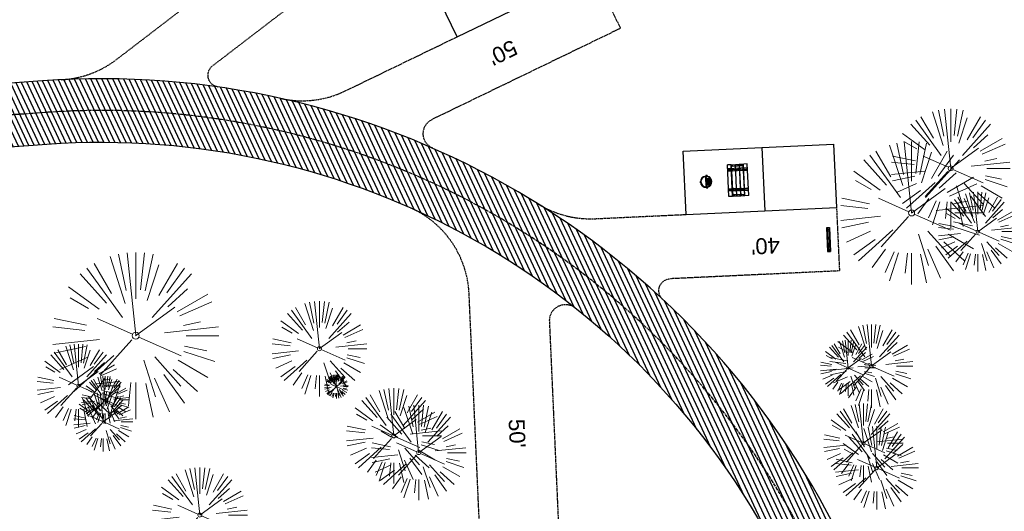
# Model space of a CAD drawing. Header units: feet. Extents: x 1134296 to 1140710, y 647902 to 649877.
# Tile 26 of 42: x 1134716 to 1134965, y 648908 to 649032. Entities that reach past the tile are written whole.
import ezdxf

# ---------------------------------------------------------------- set-up
doc = ezdxf.new("R2010")
doc.units = ezdxf.units.FT
doc.header["$MEASUREMENT"] = 0
doc.linetypes.add('CENTER2', pattern=[1.125, 0.75, -0.125, 0.125, -0.125])
doc.linetypes.add('RAD', pattern=[0.13, 0.08, -0.05])
doc.layers.add('-ANGLE-IRON', color=8, linetype='Continuous', lineweight=25)
doc.layers.add('V-SITE-VEGE', color=8, linetype='Continuous', lineweight=18)
for name, color, linetype in [('-BOLTS-LAGS-SCREWS', 7, 'Continuous'), ('-CONCRETE', 9, 'Continuous'), ('-HARDWARE', 7, 'Continuous'), ('-TIMBER', 6, 'Continuous'), ('C-CAMPSITE-PADS', 6, 'Continuous'), ('C-PRKG-ASPH', 5, 'Continuous'), ('C-PRKG-WHEL-STOP', 5, 'Continuous'), ('C-ROAD-ASPHALT', 1, 'Continuous'), ('C-ROAD-CNTR', 1, 'CENTER2'), ('C-ROAD-GRVL', 1, 'RAD'), ('G-TEXT-ST02', 2, 'Continuous'), ('G-XREF', 7, 'Continuous')]:
    doc.layers.add(name, color=color, linetype=linetype)
doc.styles.add('Arial', font='arial.ttf', dxfattribs={"height": 180})
pattern_1 = [(115, (0, 0), (-1.132884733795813, -0.5282728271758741), [])]

# ---------------------------------------------------------------- blocks, each defined once
blk = doc.blocks.new('V-SITE-VEGE-Coniferious Tree 2')
at = {"color": 0, "linetype": 'ByBlock'}
for p, q in [((-0.06264093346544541, 0.1926377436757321), (-0.1545378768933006, 0.4755369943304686)), ((-0.0574950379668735, 0.2703678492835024), (-0.1039851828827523, 0.4890788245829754)), ((-0.0003172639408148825, 0.0025937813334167), (-0.05229705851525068, 0.4972664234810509)), ((-3.601054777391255e-05, 0.2219193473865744), (-3.601054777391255e-05, 0.5000060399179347)), ((0.02890183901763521, 0.2753366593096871), (0.05222503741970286, 0.4972664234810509)), ((0.0571938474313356, 0.2692740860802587), (0.1039131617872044, 0.4890788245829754)), ((-0.1460065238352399, 0.2528363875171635), (-0.2500390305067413, 0.4330260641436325)), ((0.06850648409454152, 0.2109817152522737), (0.1382469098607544, 0.425630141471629)), ((0.139142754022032, 0.2410654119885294), (0.2499670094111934, 0.4330260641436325)), ((-0.1756943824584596, 0.1950752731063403), (-0.3346129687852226, 0.3715878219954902)), ((-0.07913071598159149, 0.1088658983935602), (-0.2939353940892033, 0.4045257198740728)), ((0.09777767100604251, 0.108636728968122), (0.3345409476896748, 0.3715878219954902)), ((0.1868724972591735, 0.2572635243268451), (0.2938633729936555, 0.4045257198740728)), ((-0.2201011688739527, 0.1598873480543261), (-0.4045617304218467, 0.2938993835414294)), ((0.1919663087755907, 0.1728666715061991), (0.3115823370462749, 0.2805763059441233)), ((0.2487690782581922, 0.143647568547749), (0.4329900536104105, 0.2500030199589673)), ((-0.2844040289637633, 0.1641894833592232), (-0.393144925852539, 0.2269610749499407)), ((0.2658942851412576, 0.1183972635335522), (0.4567507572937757, 0.2033670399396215)), ((-0.0009318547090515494, -0.0006770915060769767), (0.2349564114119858, 0.1707208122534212)), ((-0.2961437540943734, 0.06292784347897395), (-0.4891148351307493, 0.1039491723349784)), ((-0.01992166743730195, 0.008854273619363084), (-0.2318825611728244, 0.1032199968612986)), ((0.2872695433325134, 0.06106323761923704), (0.3884790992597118, 0.08257391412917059)), ((-0.3060292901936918, 0.03215663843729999), (-0.4973024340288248, 0.05226104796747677)), ((0.173080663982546, 0.01818771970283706), (0.497230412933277, 0.05226104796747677)), ((0.3024988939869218, 0), (0.4999700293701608, 0)), ((-0.2182782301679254, -0.02292736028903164), (-0.4973024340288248, -0.05226104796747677)), ((-0.02300503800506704, -0.02554197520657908), (-0.2137781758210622, -0.2373882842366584)), ((0.01849546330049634, -0.008260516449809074), (0.2719985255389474, -0.1211160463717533)), ((-0.302185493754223, -0.0642195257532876), (-0.4891148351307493, -0.1039491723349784)), ((0.2891445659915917, -0.09395946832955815), (0.4755009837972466, -0.1545018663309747)), ((0.2936342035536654, -0.06241742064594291), (0.4274066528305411, -0.09084484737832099)), ((-0.2881436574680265, -0.1282723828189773), (-0.4568227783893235, -0.2033670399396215)), ((-0.1320480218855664, -0.1188660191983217), (-0.3716238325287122, -0.3345769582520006)), ((0.04781873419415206, -0.1473038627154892), (0.1192466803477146, -0.3671294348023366)), ((0.1143820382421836, -0.1271057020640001), (0.2718110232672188, -0.301920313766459)), ((0.2555295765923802, -0.1475434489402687), (0.4329900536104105, -0.2500030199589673)), ((-0.254528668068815, -0.1848980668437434), (-0.4045617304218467, -0.2938993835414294)), ((0.1688618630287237, -0.2324611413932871), (0.2938633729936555, -0.4045257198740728)), ((0.2253521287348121, -0.2029399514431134), (0.3715518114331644, -0.3345769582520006)), ((-0.1842986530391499, -0.2536176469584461), (-0.2766747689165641, -0.3807650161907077)), ((-0.1213812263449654, -0.2725449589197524), (-0.1855903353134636, -0.4167758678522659)), ((-0.09098502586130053, -0.2799408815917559), (-0.1545378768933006, -0.4755369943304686)), ((-0.02966136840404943, -0.2817638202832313), (-0.04434904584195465, -0.4216092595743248)), ((-3.601054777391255e-05, -0.2817638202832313), (-3.601054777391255e-05, -0.5000060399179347)), ((0.06104806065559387, -0.2873055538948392), (0.1039131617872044, -0.4890788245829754)), ((0.1131111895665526, -0.2541280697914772), (0.2033310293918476, -0.4567867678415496))]:
    blk.add_line(p, q, dxfattribs=at)
blk.add_circle((-3.601054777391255e-05, 0), 0.02083358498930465)
blk = doc.blocks.new('C_XBASE-PACTOLA_02403811')
at = {"layer": 'V-SITE-VEGE'}
for p, xscale, yscale, zscale in [((1134951.262, 648994.503), 29.99963760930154, 29.99963760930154, 29.99963760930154), ((1134941.401, 648983.262), 35.99956513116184, 35.99956513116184, 35.99956513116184), ((1134958.084, 648978.557), 19.99975840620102, 19.99975840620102, 19.99975840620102), ((1134745.629, 648952.338), 41.99949265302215, 41.99949265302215, 41.99949265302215), ((1134931.241, 648944.698), 20.99974632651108, 20.99974632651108, 20.99974632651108), ((1134731.211, 648939.725), 20.99974632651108, 20.99974632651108, 20.99974632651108), ((1134925.373, 648944.211), 13.99983088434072, 13.99983088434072, 13.99983088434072), ((1134737.43, 648930.637), 14.99981880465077, 14.99981880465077, 14.99981880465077), ((1134929.228, 648925.236), 19.99975840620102, 19.99975840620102, 19.99975840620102), ((1134932.598, 648919.005), 20.99974632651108, 20.99974632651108, 20.99974632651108)]:
    blk.add_blockref('V-SITE-VEGE-Coniferious Tree 2', p, dxfattribs=dict(at, xscale=xscale, yscale=yscale, zscale=zscale))
at = {"layer": 'V-SITE-VEGE', "rotation": 8.537736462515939e-07}
for p, xscale, yscale, zscale in [((1134791.964, 648949.047), 23.99971008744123, 23.99971008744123, 23.99971008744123), ((1134737.944, 648936.155), 11.99985504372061, 11.99985504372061, 11.99985504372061), ((1134796.26, 648939.506), 5.999927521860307, 5.999927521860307, 5.999927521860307), ((1134810.744, 648927.083), 23.99971008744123, 23.99971008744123, 23.99971008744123), ((1134817.023, 648922.862), 23.99971008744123, 23.99971008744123, 23.99971008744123), ((1134761.808, 648907.13), 23.99971008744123, 23.99971008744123, 23.99971008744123)]:
    blk.add_blockref('V-SITE-VEGE-Coniferious Tree 2', p, dxfattribs=dict(at, xscale=xscale, yscale=yscale, zscale=zscale))
blk = doc.blocks.new('Wheel_Stop')
for points in [[(-36, 6.75), (36, 6.75)], [(-36, -2.25), (-36, 6.75)], [(-35.625, 4.5), (-36, 6.75)], [(-35.625, 0), (-36, -2.25)], [(-35.955, 6.48), (35.955, 6.48)], [(-35.625, 4.5), (-35.625, 0)], [(-35.625, 4.5), (35.625, 4.5)], [(-35.625, 0), (35.625, 0)], [(35.625, 4.5), (36, 6.75)], [(35.625, 4.5), (35.625, 0)], [(35.625, 0), (36, -2.25)], [(36, -2.25), (36, 6.75)], [(-36, -2.25), (36, -2.25)], [(-35.955, -1.98), (35.955, -1.98)]]:
    blk.add_lwpolyline(points)
for centre in [(-30, 2.25), (30, 2.25)]:
    blk.add_circle(centre, 0.5)
blk = doc.blocks.new('10FT_Precast Table')
at = {"layer": '-ANGLE-IRON'}
for p, q in [((-43.49999999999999, 15.25000002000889), (-46.49999999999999, 15.25000002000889)), ((-46.49999999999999, 15.25000002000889), (-46.49999999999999, -15.25000001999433)), ((-43.49999999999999, -15.25000001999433), (-43.49999999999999, 15.25000002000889)), ((-28.53399626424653, 21.12499979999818), (-28.53399626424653, 27.62500020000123)), ((-28.53399626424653, 27.62500020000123), (-24.53403626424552, 27.62500020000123)), ((-24.53403626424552, 21.12499979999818), (-28.53399626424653, 21.12499979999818)), ((-25.53399626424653, 15.25000002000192), (-28.53399626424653, 15.25000002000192)), ((-28.53399626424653, 15.25000002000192), (-28.53399626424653, -15.2500000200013)), ((-25.53399626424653, -15.2500000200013), (-25.53399626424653, 15.25000002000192)), ((-24.53403626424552, 27.62500020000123), (-24.53403626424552, 21.12499979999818)), ((28.46604333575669, 21.12499979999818), (28.46604333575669, 27.62500020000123)), ((28.46604333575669, 27.62500020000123), (32.4660033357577, 27.62500020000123)), ((32.4660033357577, 21.12499979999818), (28.46604333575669, 21.12499979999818)), ((32.4660033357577, 15.25000002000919), (29.4660033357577, 15.25000002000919)), ((29.4660033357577, 15.25000002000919), (29.4660033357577, -15.25000001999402)), ((32.4660033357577, 27.62500020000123), (32.4660033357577, 21.12499979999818)), ((32.4660033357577, -15.25000001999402), (32.4660033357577, 15.25000002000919)), ((46.50000000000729, 15.25000002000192), (43.50000000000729, 15.25000002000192)), ((43.50000000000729, 15.25000002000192), (43.50000000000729, -15.2500000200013)), ((46.50000000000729, -15.2500000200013), (46.50000000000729, 15.25000002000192)), ((-46.49999999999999, -15.25000001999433), (-43.49999999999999, -15.25000001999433)), ((-28.53399626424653, -15.2500000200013), (-25.53399626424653, -15.2500000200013)), ((-28.53399626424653, -27.62500019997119), (-28.53399626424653, -21.12499979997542)), ((-28.53399626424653, -21.12499979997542), (-24.53403626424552, -21.12499979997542)), ((-24.53403626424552, -27.62500019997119), (-28.53399626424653, -27.62500019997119)), ((-24.53403626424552, -21.12499979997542), (-24.53403626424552, -27.62500019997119)), ((28.46604333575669, -27.62500019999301), (28.46604333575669, -21.12499979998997)), ((28.46604333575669, -21.12499979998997), (32.4660033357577, -21.12499979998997)), ((32.4660033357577, -27.62500019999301), (28.46604333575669, -27.62500019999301)), ((29.4660033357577, -15.25000001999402), (32.4660033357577, -15.25000001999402)), ((32.4660033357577, -21.12499979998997), (32.4660033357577, -27.62500019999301)), ((43.50000000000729, -15.2500000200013), (46.50000000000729, -15.2500000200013))]:
    blk.add_line(p, q, dxfattribs=at)
at = {"layer": '-BOLTS-LAGS-SCREWS'}
for centre in [(-44.99999999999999, 14.25000402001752), (-44.99999999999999, 8.750004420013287), (-44.99999999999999, 2.750004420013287), (-27.03399626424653, 14.25000402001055), (-27.03399626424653, 8.750004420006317), (-27.03399626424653, 2.750004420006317), (-26.53401626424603, 26.12500020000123), (-26.53401626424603, 22.62499979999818), (30.46602333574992, 26.12500020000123), (30.46602333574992, 22.62499979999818), (30.9660033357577, 14.25000402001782), (30.9660033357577, 8.750004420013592), (30.9660033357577, 2.750004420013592), (45.00000000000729, 14.25000402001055), (45.00000000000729, 8.750004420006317), (45.00000000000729, 2.750004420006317), (-44.99999999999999, -2.750004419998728), (-44.99999999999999, -8.750004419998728), (-44.99999999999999, -14.25000402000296), (-27.03399626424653, -2.750004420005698), (-27.03399626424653, -8.750004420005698), (-27.03399626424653, -14.25000402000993), (-26.53401626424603, -22.62499979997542), (-26.53401626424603, -26.12500019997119), (30.46602333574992, -22.62499979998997), (30.46602333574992, -26.12500019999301), (30.9660033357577, -2.750004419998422), (30.9660033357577, -8.750004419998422), (30.9660033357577, -14.25000401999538), (45.00000000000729, -2.750004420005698), (45.00000000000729, -8.750004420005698), (45.00000000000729, -14.25000402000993)]:
    blk.add_circle(centre, 0.15625000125, dxfattribs=at)
at = {"layer": '-CONCRETE'}
for p, q in [((-32.03399630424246, -29.99999999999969), (-32.03399630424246, 30.00000000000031)), ((-28.53399626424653, 29.99999999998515), (-28.53399626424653, 27.62500020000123)), ((32.4660033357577, 29.99999999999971), (32.4660033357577, 27.62500020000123)), ((35.96600337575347, -29.99999999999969), (35.96600337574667, 30.00000000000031)), ((-28.53399626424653, -27.12499979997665), (-28.53399626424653, 27.12499979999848)), ((32.4660033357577, -27.1249997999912), (32.4660033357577, 27.12499979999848)), ((-28.53399626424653, -29.99999999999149), (-28.53399626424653, -27.62500019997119)), ((32.4660033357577, -27.62500019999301), (32.4660033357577, -29.99999999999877))]:
    blk.add_line(p, q, dxfattribs=at)
at = {"layer": '-TIMBER'}
for p, q in [((-47.99999999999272, 18.7499999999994), (-47.99999999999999, 29.99999999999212)), ((-47.99999999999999, 29.99999999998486), (48, 29.9999999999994)), ((48.00000000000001, 18.75000000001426), (48.00000000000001, 29.99999999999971)), ((-47.99999999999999, 18.74999999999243), (48, 18.74999999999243)), ((-47.99999999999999, 5.875002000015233), (-47.99999999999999, 17.12500200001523)), ((-47.99999999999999, 17.12500200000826), (47.99999999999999, 17.12500200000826)), ((-47.99999999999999, 5.875002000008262), (47.99999999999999, 5.875002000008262)), ((-47.99999999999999, -5.625002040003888), (-47.99999999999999, 5.625002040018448)), ((-47.99999999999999, 5.625002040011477), (47.99999999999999, 5.625002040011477)), ((48.00000000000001, 17.12500200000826), (48.00000000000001, 5.875002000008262)), ((48.00000000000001, 5.625002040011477), (48.00000000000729, -5.625002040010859)), ((47.99999999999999, -5.625002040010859), (-47.99999999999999, -5.625002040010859)), ((-47.99999999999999, -17.1250019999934), (-47.99999999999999, -5.875002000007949)), ((47.99999999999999, -5.875002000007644), (-47.99999999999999, -5.875002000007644)), ((47.99999999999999, -17.12500200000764), (-47.99999999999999, -17.12500200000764)), ((-47.99999999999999, -29.99999999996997), (-47.99999999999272, -18.74999999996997)), ((-47.99999999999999, -18.74999999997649), (48, -18.74999999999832)), ((48.00000000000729, -5.875002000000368), (48.00000000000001, -17.12500200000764)), ((48.00000000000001, -29.99999999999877), (48.00000000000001, -18.74999999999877)), ((-47.99999999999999, -29.99999999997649), (48.00000000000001, -29.99999999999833))]:
    blk.add_line(p, q, dxfattribs=at)
blk = doc.blocks.new('*X1295')
at = {"color": 0}
for p, q in [((146.0622026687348, 353.5980429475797), (146.1426743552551, 353.6785146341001)), ((146.0622026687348, 352.8909361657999), (146.8122026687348, 353.6409361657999)), ((146.0622026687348, 352.5373827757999), (146.8122026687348, 353.2873827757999)), ((146.0622026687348, 351.8302759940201), (146.8122026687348, 352.5802759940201)), ((146.0622026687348, 351.4767226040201), (146.8122026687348, 352.2267226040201)), ((146.0622026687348, 350.7696158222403), (146.8122026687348, 351.5196158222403)), ((146.3246548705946, 350.6785146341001), (146.8122026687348, 351.1660624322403))]:
    blk.add_line(p, q, dxfattribs=at)
blk = doc.blocks.new('Pilot Rocks FS-30_18_PA')
at = {"layer": '-HARDWARE'}
for p, q in [((-8.817777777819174, 0.04421580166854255), (-17.86666666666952, 0.04421580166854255)), ((-17.86666666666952, 0.04421580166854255), (-12.77892653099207, 0.04421580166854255)), ((-10.20000000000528, 0.04421580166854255), (10.19999999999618, 0.04421580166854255)), ((8.817777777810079, 0.04421580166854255), (17.86666666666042, 0.04421580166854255)), ((12.77892653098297, 0.04421580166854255), (17.86666666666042, 0.04421580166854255)), ((-18.93333333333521, -4.555784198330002), (-18.93333333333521, -1.355784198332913)), ((-18.93333333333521, -1.355784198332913), (-18.86666666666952, -1.355784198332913)), ((-18.86666666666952, -1.355784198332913), (-18.86666666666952, -0.9557841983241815)), ((-18.86666666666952, -1.355784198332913), (-18.86666666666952, -0.9557841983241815)), ((-18.20000000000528, -1.355784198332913), (-18.20000000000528, -0.9557841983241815)), ((-18.20000000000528, -0.9557841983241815), (-18.20000000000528, -1.355784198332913)), ((-18.20000000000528, -1.355784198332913), (-18.13333333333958, -1.355784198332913)), ((-18.13333333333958, -1.355784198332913), (-18.13333333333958, -4.555784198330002)), ((-8.817777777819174, -0.6224508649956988), (-17.86666666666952, -0.6224508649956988)), ((-13.33940419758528, -0.6224508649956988), (-17.86666666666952, -0.6224508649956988)), ((-10.20000000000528, -0.6224508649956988), (10.19999999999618, -0.6224508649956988)), ((-10.20000000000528, -0.6224508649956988), (-10.20000000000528, -11.31238912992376)), ((-10.20000000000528, -11.31238912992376), (-10.20000000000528, -14.84572246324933)), ((-10.20000000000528, -13.68324198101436), (-10.20000000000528, -14.84572246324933)), ((-9.533333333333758, -0.6224508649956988), (-9.533333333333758, -11.31238912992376)), ((-9.533333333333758, -11.31238912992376), (-9.533333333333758, -14.84572246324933)), ((-9.533333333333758, -11.64572246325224), (9.533333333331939, -11.64572246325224)), ((-9.533333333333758, -12.31238912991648), (9.533333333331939, -12.31238912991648)), ((-9.533333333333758, -14.84572246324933), (-9.533333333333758, -14.47618734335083)), ((-8.817777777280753, -0.6224508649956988), (-8.817777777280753, -11.64572246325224)), ((-8.284444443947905, -0.6224508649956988), (-8.284444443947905, -11.64572246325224)), ((-7.502222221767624, -0.6224508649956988), (-7.502222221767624, -11.64572246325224)), ((-6.9688888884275, -0.6224508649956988), (-6.9688888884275, -11.64572246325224)), ((-6.18666666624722, -0.6224508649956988), (-6.18666666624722, -11.64572246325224)), ((-5.653333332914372, -0.6224508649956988), (-5.653333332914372, -11.64572246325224)), ((-4.871111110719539, -0.6224508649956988), (-4.871111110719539, -11.64572246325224)), ((-4.337777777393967, -0.6224508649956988), (-4.337777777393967, -11.64572246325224)), ((-3.555555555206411, -0.6224508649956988), (-3.555555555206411, -11.64572246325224)), ((-3.022222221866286, -0.6224508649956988), (-3.022222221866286, -11.64572246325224)), ((-2.23999999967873, -0.6224508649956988), (-2.23999999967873, -11.64572246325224)), ((-1.706666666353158, -0.6224508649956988), (-1.706666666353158, -11.64572246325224)), ((-0.9244444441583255, -0.6224508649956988), (-0.9244444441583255, -11.64572246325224)), ((-0.3911111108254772, -0.6224508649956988), (-0.3911111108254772, -11.64572246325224)), ((0.3911111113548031, -0.6224508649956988), (0.3911111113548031, -11.64572246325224)), ((0.9244444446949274, -0.6224508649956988), (0.9244444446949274, -11.64572246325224)), ((1.706666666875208, -0.6224508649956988), (1.706666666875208, -11.64572246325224)), ((2.240000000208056, -0.6224508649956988), (2.240000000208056, -11.64572246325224)), ((3.022222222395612, -0.6224508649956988), (3.022222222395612, -11.64572246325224)), ((3.555555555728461, -0.6224508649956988), (3.555555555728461, -11.64572246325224)), ((4.337777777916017, -0.6224508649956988), (4.337777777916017, -11.64572246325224)), ((4.871111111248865, -0.6224508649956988), (4.871111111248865, -11.64572246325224)), ((5.653333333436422, -0.6224508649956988), (5.653333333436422, -11.64572246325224)), ((6.18666666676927, -0.6224508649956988), (6.18666666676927, -11.64572246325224)), ((6.968888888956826, -0.6224508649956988), (6.968888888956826, -11.64572246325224)), ((7.502222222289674, -0.6224508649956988), (7.502222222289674, -11.64572246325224)), ((8.28444444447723, -0.6224508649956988), (8.28444444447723, -11.64572246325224)), ((8.817777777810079, -0.6224508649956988), (8.817777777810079, -11.64572246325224)), ((17.86666666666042, -0.6224508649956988), (8.817777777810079, -0.6224508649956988)), ((9.533333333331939, -0.6224508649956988), (9.533333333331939, -11.31238912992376)), ((9.533333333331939, -11.31238912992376), (9.533333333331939, -14.84572246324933)), ((9.533333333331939, -14.47618734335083), (9.533333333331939, -14.84572246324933)), ((10.19999999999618, -0.6224508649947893), (10.19999999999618, -11.31238912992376)), ((10.19999999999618, -11.31238912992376), (10.19999999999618, -14.84572246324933)), ((10.19999999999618, -14.84572246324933), (10.19999999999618, -13.68324198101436)), ((18.13333333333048, -4.555784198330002), (18.13333333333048, -1.355784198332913)), ((18.13333333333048, -1.355784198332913), (18.19999999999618, -1.355784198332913)), ((18.93333333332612, -4.555784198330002), (18.13333333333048, -4.555784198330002)), ((18.19999999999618, -1.355784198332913), (18.19999999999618, -0.9557841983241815)), ((18.19999999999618, -1.355784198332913), (18.19999999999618, -0.9557841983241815)), ((18.86666666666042, -1.355784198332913), (18.86666666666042, -0.9557841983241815)), ((18.86666666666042, -0.9557841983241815), (18.86666666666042, -1.355784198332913)), ((18.86666666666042, -1.355784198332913), (18.93333333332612, -1.355784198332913)), ((18.93333333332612, -1.355784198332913), (18.93333333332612, -4.555784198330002))]:
    blk.add_line(p, q, dxfattribs=at)
at = {"layer": '-HARDWARE', "flags": 128}
for points in [[(0.04426932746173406, 18.18944163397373, 1), (-0.6223972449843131, 18.18908719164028), (-0.6206959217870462, 14.98908764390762, 1), (0.04597065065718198, 14.98944208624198), (0.04426932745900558, 18.18944163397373)], [(-11.77825193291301, -8.933957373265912, -1), (-11.29140720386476, -9.3893985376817), (-13.47752479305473, -11.72625323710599, -1), (-13.96436952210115, -11.27081207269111), (-11.77825193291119, -8.93395737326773)], [(11.77825193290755, -8.933957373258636, 1), (11.29140720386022, -9.389398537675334), (13.47752479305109, -11.72625323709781, 1), (13.96436952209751, -11.27081207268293), (11.77825193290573, -8.933957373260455)]]:
    blk.add_lwpolyline(points, format="xyb", dxfattribs=at)
at = {"layer": '-HARDWARE'}
for points in [[(-18.93333333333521, -4.555784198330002), (-18.93333333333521, -1.355784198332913), (-18.13333333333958, -1.355784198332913), (-18.13333333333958, -4.555784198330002)], [(-7.502222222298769, -11.64572246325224), (-8.28444444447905, -11.64572246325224), (-8.28444444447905, -0.6224508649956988), (-7.502222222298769, -0.6224508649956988)], [(-6.186666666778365, -11.64572246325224), (-6.968888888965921, -11.64572246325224), (-6.968888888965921, -0.6224508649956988), (-6.186666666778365, -0.6224508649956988)], [(-4.87111111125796, -11.64572246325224), (-5.653333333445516, -11.64572246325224), (-5.653333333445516, -0.6224508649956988), (-4.87111111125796, -0.6224508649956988)], [(-3.555555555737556, -11.64572246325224), (-4.337777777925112, -11.64572246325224), (-4.337777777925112, -0.6224508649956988), (-3.555555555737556, -0.6224508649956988)], [(-2.240000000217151, -11.64572246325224), (-3.022222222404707, -11.64572246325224), (-3.022222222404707, -0.6224508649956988), (-2.240000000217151, -0.6224508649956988)], [(-0.9244444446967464, -11.64572246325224), (-1.706666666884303, -11.64572246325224), (-1.706666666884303, -0.6224508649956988), (-0.9244444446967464, -0.6224508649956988)], [(-0.3911111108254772, -11.64572246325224), (0.3911111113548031, -11.64572246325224), (0.3911111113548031, -0.6224508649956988), (-0.3911111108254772, -0.6224508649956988)], [(0.9244444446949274, -11.64572246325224), (1.706666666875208, -11.64572246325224), (1.706666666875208, -0.6224508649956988), (0.9244444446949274, -0.6224508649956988)], [(2.240000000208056, -11.64572246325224), (3.022222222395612, -11.64572246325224), (3.022222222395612, -0.6224508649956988), (2.240000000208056, -0.6224508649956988)], [(3.555555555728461, -11.64572246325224), (4.337777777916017, -11.64572246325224), (4.337777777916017, -0.6224508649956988), (3.555555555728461, -0.6224508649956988)], [(4.871111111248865, -11.64572246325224), (5.653333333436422, -11.64572246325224), (5.653333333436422, -0.6224508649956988), (4.871111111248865, -0.6224508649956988)], [(6.18666666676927, -11.64572246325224), (6.968888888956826, -11.64572246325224), (6.968888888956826, -0.6224508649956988), (6.18666666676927, -0.6224508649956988)], [(7.502222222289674, -11.64572246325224), (8.28444444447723, -11.64572246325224), (8.28444444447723, -0.6224508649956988), (7.502222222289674, -0.6224508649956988)], [(18.93333333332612, -4.555784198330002), (18.93333333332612, -1.355784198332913), (18.13333333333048, -1.355784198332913), (18.13333333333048, -4.555784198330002)]]:
    blk.add_lwpolyline(points, close=True, dxfattribs=at)
for centre, radius, start, end in [((-17.86666666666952, -0.9557841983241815), 1, 90, 180), ((-17.86666666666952, -0.9557841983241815), 1, 90, 180), ((0, 9.094947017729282e-13), 17.06666666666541, 0.1484403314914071, 179.8515596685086), ((0, 0), 15.73333333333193, 0.1610200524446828, 179.8389799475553), ((17.86666666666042, -0.9557841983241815), 1, 0, 90), ((17.86666666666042, -0.9557841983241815), 1, 0, 90), ((-17.86666666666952, -0.9557841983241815), 0.3333333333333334, 90, 180), ((-17.86666666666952, -0.9557841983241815), 0.3333333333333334, 90, 180), ((0, 9.094947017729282e-13), 17.06666666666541, 182.0901397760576, 220.7490543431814), ((0, 0), 15.73333333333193, 182.2673591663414, 220.2247561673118), ((-9.094947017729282e-13, 1.818989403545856e-12), 17.06666666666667, 220.7490543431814, 233.2977773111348), ((-9.094947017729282e-13, 1.818989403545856e-12), 15.73333333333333, 220.2247561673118, 229.5860659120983), ((-9.866666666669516, -11.64572246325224), 0.3333333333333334, 0, 180), ((-9.866666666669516, -14.84572246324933), 0.3333333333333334, 180, 0), ((-9.866666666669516, -14.84572246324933), 0.3333333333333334, 180, 0), ((-9.094947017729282e-13, 1.818989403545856e-12), 15.73333333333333, 232.7040475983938, 307.2959524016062), ((-9.094947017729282e-13, 1.818989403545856e-12), 17.06666666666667, 236.0413981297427, 303.9586018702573), ((9.866666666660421, -11.64572246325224), 0.3333333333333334, 0, 180), ((9.866666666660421, -14.84572246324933), 0.3333333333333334, 180, 0), ((9.866666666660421, -14.84572246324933), 0.3333333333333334, 180, 0), ((-9.094947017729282e-13, 1.818989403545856e-12), 15.73333333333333, 310.4139340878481, 319.7752438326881), ((-6.821210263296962e-11, 6.548361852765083e-11), 17.06666666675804, 306.7022226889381, 319.2509456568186), ((0, 0), 15.73333333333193, 319.7752438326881, 357.7326408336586), ((0, 9.094947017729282e-13), 17.06666666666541, 319.2509456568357, 357.9098602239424), ((17.86666666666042, -0.9557841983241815), 0.3333333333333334, 0, 90), ((17.86666666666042, -0.9557841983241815), 0.3333333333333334, 0, 90)]:
    blk.add_arc(centre, radius, start, end, dxfattribs=at)
at = {"layer": '-HARDWARE', "rotation": 180}
for p, xscale, yscale, zscale in [((137.6663495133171, 372.583162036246), 1.066666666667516, 1.066666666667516, 1.066666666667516), ((-137.6663495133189, 372.583162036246), -1.066666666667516, 1.066666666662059, 1.066666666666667)]:
    blk.add_blockref('*X1295', p, dxfattribs=dict(at, xscale=xscale, yscale=yscale, zscale=zscale))
blk = doc.blocks.new('C_PBASE-PACTOLA_02403811')
at = {"layer": 'C-CAMPSITE-PADS'}
for points in [[(1134826.751884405, 649027.6686418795), (1134819.791480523, 649042.0753340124), (1134854.007374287, 649058.6062932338), (1134860.967778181, 649044.1996010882)], [(1134826.751884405, 649027.6686418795), (1134860.967778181, 649044.1996010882)], [(1134884.48543191, 648982.8895262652), (1134883.742906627, 648998.8722874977), (1134921.701964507, 649000.6357850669), (1134922.444489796, 648984.6530238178)], [(1134884.485431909, 648982.8895262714), (1134922.444489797, 648984.6530238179)]]:
    blk.add_lwpolyline(points, dxfattribs=at)
at = {"layer": 'C-ROAD-ASPHALT'}
for points in [[(1134609.502741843, 649004.1715281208, -0.08481675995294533), (1134717.918854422, 649151.0643979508), (1134791.743864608, 649222.0439889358, -0.04164346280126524), (1134816.518779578, 649242.1816391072), (1134837.543218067, 649256.5428028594, -0.2654684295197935), (1134923.566161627, 649263.4658695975), (1134945.862647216, 649253.0055803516, -0.03670103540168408), (1135008.742528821, 649217.6654234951), (1135070.901654, 649176.4593855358, -0.3025232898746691), (1135097.532652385, 649113.0929439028), (1135091.831089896, 649083.3959326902, -0.0492726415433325), (1135086.690765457, 649066.0532714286), (1135029.43531187, 648925.4119419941, -0.009218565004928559), (1135022.286728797, 648908.7392420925), (1134970.105907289, 648792.9779079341, 0.09466954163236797), (1134957.786175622, 648834.7349342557), (1134921.92741579, 648904.3472810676, 0.300313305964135), (1134722.086161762, 649016.5601342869), (1134632.500993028, 649010.1122188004, 0.09071439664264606)], [(1134633.649625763, 648994.1535019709), (1134723.234794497, 649000.6014174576, -0.3003133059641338), (1134907.703644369, 648897.0203221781), (1134943.5624042, 648827.4079753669, -0.2429416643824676), (1134943.472635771, 648735.6471404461, -0.01448214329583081), (1134938.281078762, 648725.8872446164), (1134902.771388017, 648660.9021647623, -0.1112368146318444), (1134861.541195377, 648614.0501326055), (1134757.483908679, 648538.5664206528, 0.1783965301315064), (1134706.299016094, 648462.144128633, -0.4786295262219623), (1134656.994557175, 648438.877100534, -0.1281532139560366), (1134626.710174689, 648464.732186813), (1134623.062749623, 648469.9579645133, -0.1042089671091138), (1134584.046954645, 648561.8052956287), (1134566.403948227, 648651.5934078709, -0.01381007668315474), (1134561.903038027, 648678.391101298), (1134552.825444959, 648743.3771249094, -0.09433329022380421), (1134558.209758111, 648852.4537669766), (1134566.77306571, 648887.8397463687, -0.03644235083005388), (1134590.864287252, 648962.9741265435, -0.2864198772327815)]]:
    blk.add_lwpolyline(points, format="xyb", close=True, dxfattribs=at)
at = {"layer": 'C-ROAD-CNTR'}
blk.add_lwpolyline([(1134962.526130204, 648776.1624366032, 0.132307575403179), (1134950.674289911, 648831.0714548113), (1134914.815530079, 648900.683801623, 0.3003133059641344), (1134722.66047813, 649008.5807758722), (1134633.075309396, 649002.1328603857, 0.139697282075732), (1134603.207227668, 648991.2487918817)], format="xyb", dxfattribs=at)
at = {"layer": 'C-ROAD-GRVL', "flags": 128}
for points in [[(1134798.990336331, 649046.334924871), (1134765.037616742, 649020.3584869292)], [(1134860.967778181, 649044.1996010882), (1134867.928182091, 649029.7929088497)], [(1134867.928182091, 649029.7929088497), (1134820.431118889, 649006.8453275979)], [(1134922.444489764, 648984.6530238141), (1134923.187015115, 648968.6702626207)], [(1134923.187015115, 648968.6702626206), (1134880.483075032, 648966.6863278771)], [(1134852.335793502, 648905.3372092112), (1134850.070168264, 648956.0366118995)]]:
    blk.add_lwpolyline(points, dxfattribs=at)
for points in [[(1134726.835027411, 649016.8473851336, 0.1521844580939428), (1134740.801965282, 649021.9620139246), (1134759.087965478, 649035.9522083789)], [(1134782.201150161, 649012.1301081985, 0.1688365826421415), (1134798.507401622, 649014.0226916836), (1134826.751884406, 649027.6686418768)], [(1134766.436228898, 649015.0059959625, -0.6647162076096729), (1134765.037616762, 649020.3584869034)], [(1134820.56456262, 648999.5805066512, -0.6403313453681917), (1134820.431118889, 649006.8453275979)], [(1134832.445019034, 648902.4463459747), (1134829.745655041, 648962.851808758, 0.2844150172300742), (1134814.913123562, 648984.5858751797)], [(1134847.095631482, 648985.5819432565, 0.1521844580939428), (1134861.486265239, 648981.8210336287), (1134884.485431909, 648982.8895262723)], [(1134878.580536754, 648961.4915590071, -0.6647162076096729), (1134880.483075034, 648966.6863278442)], [(1134850.070168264, 648956.0366118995, -0.643619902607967), (1134856.55655888, 648959.3453613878)]]:
    blk.add_lwpolyline(points, format="xyb", dxfattribs=at)
at = {"layer": 'Defpoints', "flags": 128}
blk.add_lwpolyline([(1134904.463883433, 648983.8176828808), (1134903.72135814, 648999.800444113)], dxfattribs=at)
at = {"layer": '-HARDWARE', "xscale": 0.08333333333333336, "yscale": 0.08333333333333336, "zscale": 0.08333333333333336, "rotation": 92.65992818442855}
blk.add_blockref('Pilot Rocks FS-30_18_PA', (1134889.530549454, 648991.1325404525), dxfattribs=at)
at = {"xscale": 0.08333333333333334, "yscale": 0.08333333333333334, "zscale": 0.08333333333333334, "rotation": 92.65992817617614}
blk.add_blockref('10FT_Precast Table', (1134897.599624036, 648991.5074125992), dxfattribs=at)
at = {"layer": 'C-PRKG-WHEL-STOP', "xscale": 0.08333333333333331, "yscale": 0.08333333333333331, "zscale": 0.08333333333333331, "rotation": 272.6599281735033}
blk.add_blockref('Wheel_Stop', (1134920.256013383, 648976.5427231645), dxfattribs=at)
at = {"layer": 'C-CAMPSITE-PADS', "style": 'Arial'}
for s, rotation, p in [("50'", 206.2825594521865, (1134840.597250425, 649027.0596935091)), ("40'", 183.1555878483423, (1134908.059096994, 648977.1558304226))]:
    blk.add_text(s, height=4, rotation=rotation, dxfattribs=at).set_placement(p)
at = {"layer": 'C-CAMPSITE-PADS', "insert": (1134843.700808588, 648931.46322008), "char_height": 4, "attachment_point": 1, "rotation": 272.51493627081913, "style": 'Arial'}
blk.add_mtext_dynamic_manual_height_columns("50'", width=0.8890231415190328, gutter_width=1, heights=[0], dxfattribs=at)
blk = doc.blocks.new('C_PHTCH-PACTOLA_02403811')
at = {"layer": 'C-PRKG-ASPH'}
h = blk.add_hatch(dxfattribs=at)
h.set_pattern_fill('ANSI31', color=256, scale=10, angle=70)
h.set_pattern_definition(pattern_1)
edge = h.paths.add_edge_path(flags=16)
edge.add_arc((1135093.567290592, 648760.3570235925), 541.9999999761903, 143.5703577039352, 153.2664360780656, ccw=False)
edge.add_arc((1135093.567290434, 648760.3570237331), 541.9999997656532, 133.8742793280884, 143.5703577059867, ccw=False)
edge.add_line((1134717.918854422, 649151.0643979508), (1134791.743864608, 649222.0439889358))
edge.add_arc((1134924.814897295, 649083.6384245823), 191.9999999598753, 124.33581191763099, 133.8742793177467, ccw=False)
edge.add_line((1134816.518779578, 649242.1816391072), (1134837.543218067, 649256.5428028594))
edge.add_arc((1134886.614896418, 649184.7029087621), 87.00000000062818, 64.86660358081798, 124.33581191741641, ccw=False)
edge.add_line((1134923.566161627, 649263.4658695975), (1134945.862647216, 649253.0055803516))
edge.add_arc((1134736.896871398, 648807.5874571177), 491.9999999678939, 56.45911934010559, 64.86660355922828, ccw=False)
edge.add_line((1135008.742528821, 649217.6654234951), (1135070.901654, 649176.4593855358))
edge.add_arc((1135036.644680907, 649124.7828938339), 62.00000000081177, -10.868034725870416, 56.45911933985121, ccw=False)
edge.add_line((1135097.532652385, 649113.0929439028), (1135091.831089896, 649083.3959326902))
edge.add_arc((1135001.481196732, 649100.7423100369), 92.00000001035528, 337.8486329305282, 349.13196525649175, ccw=False)
edge.add_line((1135086.690765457, 649066.0532714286), (1135029.43531187, 648925.4119419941))
edge.add_arc((1134573.749357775, 649110.9228871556), 491.9999995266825, 335.73595333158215, 337.84863296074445, ccw=False)
edge.add_line((1135022.286728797, 648908.7392420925), (1134970.105907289, 648792.9779079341))
edge.add_line((1134970.105907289, 648792.9779079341), (1134955.070696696, 648759.622817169))
edge.add_arc((1134506.533324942, 648961.8064625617), 492.0000003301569, 331.3465562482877, 335.7359533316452, ccw=False)
edge.add_line((1134938.281078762, 648725.8872446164), (1134902.771388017, 648660.9021647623))
edge.add_arc((1134778.161263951, 648728.9926705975), 142.0000000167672, 305.95733191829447, 331.34655630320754, ccw=False)
edge.add_line((1134861.541195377, 648614.0501326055), (1134757.483908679, 648538.5664206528))
edge.add_arc((1134835.579196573, 648430.9089730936), 133.0000000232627, 125.9573319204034, 166.4171722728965)
edge.add_arc((1134672.277915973, 648470.363906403), 35.00000000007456, 244.10855969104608, 346.41717227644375, ccw=False)
edge.add_arc((1134691.461854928, 648509.9128519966), 78.95614352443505, 214.9055155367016, 244.1168481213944, ccw=False)
edge.add_line((1134626.710174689, 648464.732186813), (1134623.062749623, 648469.9579645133))
edge.add_arc((1134821.506139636, 648608.4650796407), 241.9999999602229, 191.1167612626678, 214.9138039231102, ccw=False)
edge.add_line((1134584.046954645, 648561.8052956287), (1134566.403948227, 648651.5934078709))
edge.add_arc((1135049.172208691, 648746.4554480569), 491.9999999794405, 187.9519260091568, 191.1167612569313, ccw=False)
edge.add_line((1134561.903038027, 648678.391101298), (1134552.825444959, 648743.3771249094))
edge.add_arc((1134842.017716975, 648783.7730382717), 292.0000000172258, 166.3961174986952, 187.9519260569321, ccw=False)
edge.add_line((1134558.209758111, 648852.4537669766), (1134566.77306571, 648887.8397463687))
edge.add_arc((1135093.567290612, 648760.357023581), 542.0000000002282, 158.0478401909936, 166.396117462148, ccw=False)
edge.add_arc((1135093.567290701, 648760.357023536), 542.0000000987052, 153.2664360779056, 158.0478401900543, ccw=False)
edge = h.paths.add_edge_path()
edge.add_line((1134664.934415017, 648091.0186503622), (1134641.753924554, 648097.236757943))
edge.add_arc((1135131.441785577, 647965.8792352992), 506.9999999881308, 154.1154939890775, 164.9840567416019, ccw=False)
edge.add_arc((1135131.44177555, 647965.8792402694), 506.9999887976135, 153.4314984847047, 154.115493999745, ccw=False)
edge.add_arc((1134241.513528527, 648410.9103548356), 488.0000000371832, 333.4314984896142, 338.6383717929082)
edge.add_line((1134695.987914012, 648233.1548120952), (1134704.112198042, 648253.9264793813))
edge.add_arc((1134529.027803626, 648322.4060737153), 188.0000000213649, 338.6383717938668, 377.1954705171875)
edge.add_arc((1134651.306425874, 648360.2470375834), 60.00000000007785, 17.1954705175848, 74.97265706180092)
edge.add_line((1134666.863224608, 648418.1951696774), (1134661.500576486, 648419.8056636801))
edge.add_arc((1134691.489318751, 648509.9450223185), 94.99699278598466, 223.9418846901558, 251.5980721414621, ccw=False)
edge.add_arc((1134691.535842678, 648509.9839590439), 95.05751145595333, 214.9165962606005, 223.9393241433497, ccw=False)
edge.add_line((1134613.590003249, 648455.5746160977), (1134609.942525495, 648460.8004692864))
edge.add_arc((1134821.506139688, 648608.4650796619), 258.0000000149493, 191.1167612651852, 214.9138039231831, ccw=False)
edge.add_line((1134568.347173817, 648558.7203512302), (1134550.704167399, 648648.5084634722))
edge.add_arc((1135049.172208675, 648746.4554480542), 507.9999999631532, 187.9519260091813, 191.1167612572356, ccw=False)
edge.add_line((1134546.056886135, 648676.177626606), (1134536.979293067, 648741.163650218))
edge.add_arc((1134842.01771694, 648783.7730382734), 307.9999999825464, 166.3961174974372, 187.9519260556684, ccw=False)
edge.add_line((1134542.658637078, 648856.2170945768), (1134551.221944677, 648891.6030739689))
edge.add_arc((1135093.567290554, 648760.3570237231), 557.9999999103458, 163.9213237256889, 166.3961174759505, ccw=False)
edge.add_arc((1134538.177323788, 648920.4382053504), 19.99999999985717, 343.9213237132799, 402.7699397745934)
edge.add_line((1134552.859048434, 648934.0193305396), (1134533.446357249, 648955.005204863))
edge.add_arc((1135093.567290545, 648760.3570234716), 592.9783928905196, 146.0187423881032, 160.8370986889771, ccw=False)
edge.add_line((1134601.857481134, 649091.7855040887), (1134616.582948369, 649064.0343807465))
edge.add_arc((1134620.999668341, 649066.3780071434), 5.000000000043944, 207.9515834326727, 327.0740857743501)
edge.add_arc((1135093.567290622, 648760.3570235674), 558.0000000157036, 133.8742793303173, 147.0740857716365, ccw=False)
edge.add_line((1134706.829601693, 649162.5981949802), (1134780.654611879, 649233.5777859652))
edge.add_arc((1134924.814897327, 649083.6384245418), 208.0000000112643, 124.3358119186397, 133.8742793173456, ccw=False)
edge.add_line((1134807.494103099, 649255.3935736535), (1134828.518541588, 649269.7547374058))
edge.add_arc((1134886.614896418, 649184.7029087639), 102.9999999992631, 64.86660357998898, 124.33581191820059, ccw=False)
edge.add_line((1134930.361796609, 649277.9510118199), (1134952.658282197, 649267.4907225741))
edge.add_arc((1134736.896871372, 648807.5874570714), 508.0000000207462, 56.4591193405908, 64.86660355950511, ccw=False)
edge.add_line((1135017.583038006, 649231.0012923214), (1135079.742163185, 649189.7952543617))
edge.add_arc((1135036.644680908, 649124.782893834), 77.99999999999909, -10.868034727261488, 56.45911934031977, ccw=False)
edge.add_line((1135113.245677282, 649110.0761826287), (1135107.544114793, 649080.3791714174))
edge.add_arc((1135001.481196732, 649100.7423100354), 108.0000000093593, 337.84863293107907, 349.131965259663, ccw=False)
edge.add_line((1135101.509820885, 649060.0203951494), (1135044.254367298, 648919.3790657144))
edge.add_arc((1134573.749357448, 649110.9228872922), 507.9999998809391, 335.7359533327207, 337.84863295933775, ccw=False)
edge.add_line((1135036.873309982, 648902.1641641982), (1134969.657277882, 648753.0477392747))
edge.add_arc((1134506.53332524, 648961.8064624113), 507.9999999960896, 331.346556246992, 335.73595333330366, ccw=False)
edge.add_line((1134952.321656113, 648718.215074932), (1134916.811965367, 648653.2299950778))
edge.add_arc((1134778.161263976, 648728.9926705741), 157.9999999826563, 305.9573319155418, 331.3465563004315, ccw=False)
edge.add_line((1134870.936117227, 648601.0988607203), (1134766.878830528, 648525.6151487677))
edge.add_arc((1134835.579196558, 648430.9089731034), 117.0000000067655, 125.9573319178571, 162.264860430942)
edge.add_arc((1134752.713885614, 648457.4106757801), 29.99999999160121, 162.264860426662, 196.8024120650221)
edge.add_arc((1134835.579196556, 648430.9089731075), 113.0000000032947, 170.9217318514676, 197.5476736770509)
edge.add_line((1134727.837491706, 648396.8395581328), (1134731.162683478, 648386.3239143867))
edge.add_arc((1134529.027802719, 648322.4060734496), 212.0000009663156, 11.340079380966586, 17.54767372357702, ccw=False)
edge.add_arc((1134529.055568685, 648322.403813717), 211.9732215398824, -20.64909134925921, 11.342153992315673, ccw=False)
edge.add_arc((1134759.869013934, 648235.3149369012), 34.72371615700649, 159.1871917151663, 239.4135572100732)
edge.add_line((1134742.200276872, 648205.422593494), (1134709.513, 648185.696))
edge.add_line((1134709.513, 648185.696), (1134698.996135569, 648181.0065459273))
edge.add_arc((1135131.441785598, 647965.8792352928), 483.0000000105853, 153.5511843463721, 164.9840567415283)
h = blk.add_hatch(dxfattribs=at)
h.set_pattern_fill('ANSI31', color=256, scale=10, angle=70)
h.set_pattern_definition(pattern_1)
edge = h.paths.add_edge_path()
edge.add_arc((1134528.118781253, 648951.5747513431), 468.1169545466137, 332.7082799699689, 335.7919468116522)
edge.add_line((1134955.070696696, 648759.622817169), (1134970.105907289, 648792.9779079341))
edge.add_arc((1134854.663832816, 648781.6144823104), 116.0000000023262, 5.621742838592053, 27.25393242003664)
edge.add_line((1134957.786175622, 648834.7349342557), (1134921.92741579, 648904.3472810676))
edge.add_arc((1134737.018387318, 648809.0968155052), 208.0000000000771, 27.25393242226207, 94.11677930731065)
edge.add_line((1134722.086161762, 649016.5601342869), (1134632.500993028, 649010.1122188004))
edge.add_arc((1134637.239103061, 648944.282511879), 66.00000000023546, 94.1167793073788, 114.8502392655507)
edge.add_arc((1135093.567290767, 648760.3570235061), 542.000000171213, 153.2664360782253, 158.047840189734)
edge.add_arc((1134637.23910306, 648944.2825118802), 49.99999999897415, 94.11677930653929, 158.0478401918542, ccw=False)
edge.add_line((1134633.649625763, 648994.1535019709), (1134723.234794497, 649000.6014174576))
edge.add_arc((1134737.018387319, 648809.0968155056), 191.9999999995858, 27.25393242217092, 94.1167793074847, ccw=False)
edge.add_line((1134907.703644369, 648897.0203221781), (1134943.5624042, 648827.4079753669))
edge.add_arc((1134854.663832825, 648781.6144823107), 99.99999999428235, -26.539358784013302, 27.253932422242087, ccw=False)

msp = doc.modelspace()

# ---------------------------------------------------------------- block references
at = {"layer": 'G-TEXT-ST02'}
msp.add_blockref('C_PHTCH-PACTOLA_02403811', (0, 0), dxfattribs=at)

# ---------------------------------------------------------------- next in the draw order: block references
at = {"layer": 'G-XREF'}
msp.add_blockref('C_XBASE-PACTOLA_02403811', (0, 0), dxfattribs=at)

# ---------------------------------------------------------------- next in the draw order: block references
msp.add_blockref('C_PBASE-PACTOLA_02403811', (0, 0), dxfattribs=at)

doc.saveas('drawing.dxf')
